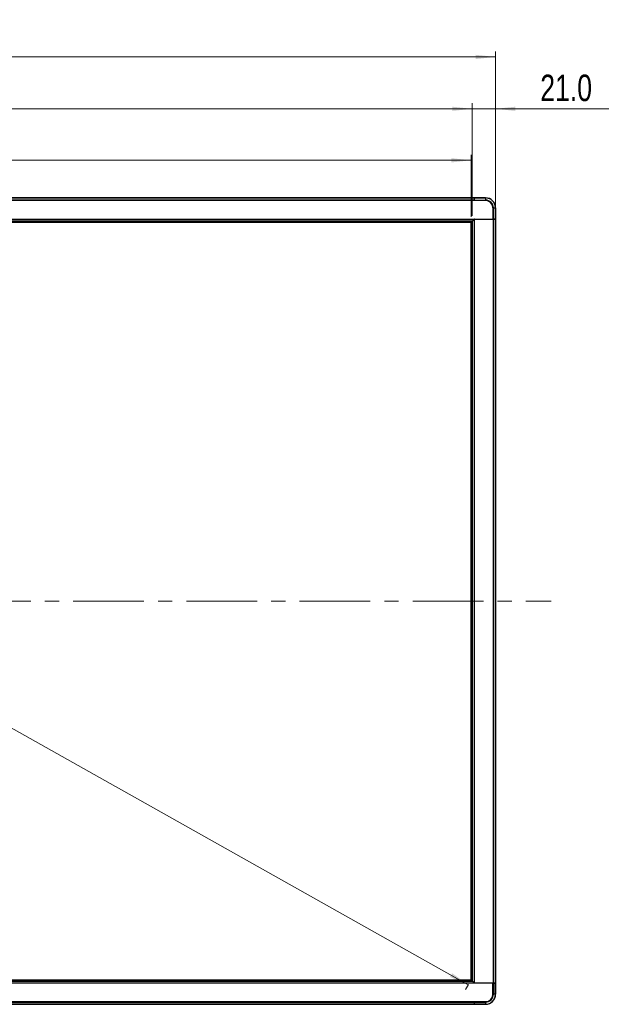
# Model space of a CAD drawing. Header units: millimetres. Extents: x 0 to 1118, y 0 to 864.
# Tile 19 of 254: x 399 to 507, y 336 to 513. Entities that reach past the tile are written whole.
import ezdxf

# ---------------------------------------------------------------- set-up
doc = ezdxf.new("R2010")
doc.units = ezdxf.units.MM
doc.linetypes.add('CENTERX2', pattern=[20.32, 12.7, -2.54, 2.54, -2.54])
doc.styles.add('SLDTEXTSTYLE0', font='TXT', dxfattribs={"width": 0.75})
doc.dimstyles.new('SLDDIMSTYLE0', dxfattribs={"dimtxt": 4.7625, "dimasz": 3.556, "dimexe": 0, "dimexo": 0.0625, "dimgap": 1.190625, "dimtad": 1, "dimdec": 1, "dimlfac": 5, "dimrnd": 1e-09, "dimzin": 12, "dimdsep": 46, "dimtxsty": 'SLDTEXTSTYLE0', "dimsah": 1, "dimcen": 0.09, "dimadec": 0, "dimazin": 3, "dimtfac": 1, "dimtdec": 1, "dimtofl": 0, "dimtmove": 0, "dimatfit": 3, "dimfxl": 1, "dimfrac": 2, "dimtolj": 1, "dimtzin": 12, "dimarcsym": 0})
doc.dimstyles.new('SLDDIMSTYLE1', dxfattribs={"dimtxt": 4.7625, "dimasz": 3.556, "dimexe": 0, "dimexo": 0.0625, "dimgap": 1.190625, "dimtad": 1, "dimdec": 1, "dimlfac": 5, "dimrnd": 1e-09, "dimzin": 4, "dimdsep": 46, "dimtxsty": 'SLDTEXTSTYLE0', "dimsah": 1, "dimcen": 0.09, "dimadec": 0, "dimazin": 1, "dimtfac": 1, "dimtdec": 1, "dimtmove": 0, "dimatfit": 0, "dimfxl": 1, "dimfrac": 2, "dimtolj": 1, "dimtzin": 12, "dimarcsym": 0})

# ---------------------------------------------------------------- blocks, each defined once
blk = doc.blocks.new('_D')
at = {"color": 7, "linetype": 'Continuous', "lineweight": 0}
for p, q in [((237.74, 475.93), (237.24, 475.04)), ((237.73, 475.91), (479.65, 339.83)), ((479.66, 339.85), (479.16, 338.96))]:
    blk.add_line(p, q, dxfattribs=at)
at = {"color": 7, "linetype": 'Continuous', "lineweight": 18}
for points in [[(237.73, 475.91), (240.64, 473.83), (241.01, 474.5)], [(479.65, 339.83), (476.74, 341.9), (476.36, 341.24)]]:
    blk.add_solid(points, dxfattribs=at)
at = {"color": 7, "linetype": 'Continuous', "lineweight": 18, "attachment_point": 1, "rotation": 330.6422, "style": 'SLDTEXTSTYLE0'}
for s, insert, char_height in [('1387.8', (309.83, 442.39), 4.762), ('mm(Active Area)54.637in', (326.69, 432.91), 4.7625)]:
    blk.add_mtext(s, dxfattribs=dict(at, insert=insert, char_height=char_height))
blk = doc.blocks.new('_D_1')
at = {"color": 7, "linetype": 'Continuous', "lineweight": 0}
for p, q in [((233.83, 478.38), (233.83, 507.52)), ((484.55, 506.52), (233.83, 506.52)), ((484.55, 478.38), (484.55, 507.52))]:
    blk.add_line(p, q, dxfattribs=at)
at = {"color": 7, "linetype": 'Continuous', "lineweight": 18}
for points in [[(233.83, 506.52), (237.38, 506.14), (237.38, 506.9)], [(484.55, 506.52), (480.99, 506.9), (480.99, 506.14)]]:
    blk.add_solid(points, dxfattribs=at)
at = {"color": 7, "linetype": 'Continuous', "lineweight": 18, "attachment_point": 1, "style": 'SLDTEXTSTYLE0'}
for s, insert, char_height in [('(Out Dimension)', (341.55, 512.66), 4.7625), ('1253.6', (322.2, 512.66), 4.762)]:
    blk.add_mtext(s, dxfattribs=dict(at, insert=insert, char_height=char_height))
blk = doc.blocks.new('_D_2')
at = {"color": 7, "linetype": 'Continuous', "lineweight": 0}
for p, q in [((238.03, 477.97), (238.03, 498.2)), ((238.03, 497.2), (480.35, 497.2)), ((480.35, 477.97), (480.35, 498.2))]:
    blk.add_line(p, q, dxfattribs=at)
at = {"color": 7, "linetype": 'Continuous', "lineweight": 18}
for points in [[(238.03, 497.2), (241.58, 496.82), (241.58, 497.58)], [(480.35, 497.2), (476.79, 497.58), (476.79, 496.82)]]:
    blk.add_solid(points, dxfattribs=at)
at = {"color": 7, "linetype": 'Continuous', "lineweight": 18, "attachment_point": 1, "style": 'SLDTEXTSTYLE0'}
for s, insert, char_height in [('1211.6', (321.97, 503.34), 4.762), ('(LCM Bezel Open)', (341.32, 503.34), 4.7625)]:
    blk.add_mtext(s, dxfattribs=dict(at, insert=insert, char_height=char_height))
blk = doc.blocks.new('_D_3')
at = {"color": 7, "linetype": 'Continuous', "lineweight": 0}
for p, q in [((238.23, 477.8), (238.23, 488.95)), ((480.15, 477.8), (480.15, 488.95)), ((480.15, 487.95), (238.23, 487.95))]:
    blk.add_line(p, q, dxfattribs=at)
at = {"color": 7, "linetype": 'Continuous', "lineweight": 18}
for points in [[(238.23, 487.95), (241.78, 487.56), (241.78, 488.33)], [(480.15, 487.95), (476.59, 488.33), (476.59, 487.56)]]:
    blk.add_solid(points, dxfattribs=at)
at = {"color": 7, "linetype": 'Continuous', "lineweight": 18, "attachment_point": 1, "style": 'SLDTEXTSTYLE0'}
for s, insert, char_height in [('1209.6', (321.21, 494.08), 4.762), ('(Active Area)', (340.56, 494.08), 4.7625)]:
    blk.add_mtext(s, dxfattribs=dict(at, insert=insert, char_height=char_height))
blk = doc.blocks.new('_D_7')
at = {"color": 7, "linetype": 'Continuous', "lineweight": 0}
for p, q in [((480.35, 497.2), (474, 497.2)), ((480.35, 477.97), (480.35, 498.2)), ((480.35, 497.2), (484.55, 497.2)), ((484.55, 478.38), (484.55, 498.2)), ((484.55, 497.2), (504.88, 497.2))]:
    blk.add_line(p, q, dxfattribs=at)
at = {"color": 7, "linetype": 'Continuous', "lineweight": 18}
for points in [[(480.35, 497.2), (476.79, 497.58), (476.79, 496.82)], [(484.55, 497.2), (488.1, 496.82), (488.1, 497.58)]]:
    blk.add_solid(points, dxfattribs=at)
at = {"color": 7, "linetype": 'Continuous', "lineweight": 18, "insert": (492.57, 503.34), "char_height": 4.762, "attachment_point": 1, "style": 'SLDTEXTSTYLE0'}
blk.add_mtext('21.0', dxfattribs=at)

msp = doc.modelspace()

# ---------------------------------------------------------------- linework, layer by layer
at = {"color": 7, "linetype": 'Continuous', "lineweight": 25}
for p, q in [((480.729, 481.197), (237.649, 481.197)), ((237.649, 481.185), (480.729, 481.185)), ((480.729, 481.197), (480.729, 481.185)), ((480.729, 481.185), (480.729, 480.808)), ((482.749, 481.197), (480.749, 481.197)), ((480.749, 481.185), (480.749, 481.197)), ((480.749, 481.185), (482.749, 481.185)), ((480.749, 480.797), (480.749, 481.185)), ((482.749, 481.197), (482.749, 481.185)), ((482.749, 481.185), (482.749, 480.797)), ((480.729, 480.808), (237.649, 480.808)), ((237.649, 480.78), (480.729, 480.78)), ((480.729, 480.808), (480.729, 480.78)), ((480.729, 480.78), (480.729, 480.717)), ((480.749, 480.757), (480.729, 480.757)), ((482.749, 480.717), (480.729, 480.717)), ((480.749, 480.797), (482.749, 480.797)), ((480.749, 480.737), (480.749, 480.797)), ((482.749, 480.737), (480.749, 480.737)), ((480.749, 480.737), (480.749, 480.717)), ((484.069, 479.397), (484.069, 477.397)), ((484.089, 477.397), (484.089, 479.397)), ((484.149, 479.397), (484.537, 479.397)), ((484.149, 477.397), (484.149, 479.397)), ((484.537, 479.397), (484.537, 477.397)), ((484.537, 479.397), (484.549, 479.397)), ((484.549, 477.397), (484.549, 479.397)), ((237.546, 477.397), (480.831, 477.397)), ((237.973, 477.052), (480.404, 477.052)), ((238.029, 476.997), (480.349, 476.997)), ((480.149, 476.797), (238.229, 476.797)), ((480.149, 340.717), (480.149, 476.797)), ((480.349, 340.545), (480.349, 476.968)), ((480.404, 477.052), (480.69, 477.338)), ((480.698, 477.318), (480.404, 477.024)), ((480.404, 340.49), (480.404, 477.024)), ((480.749, 477.355), (480.698, 477.318)), ((480.749, 340.159), (480.749, 477.355)), ((480.831, 477.397), (484.069, 477.397)), ((480.84, 477.377), (484.132, 477.377)), ((481.189, 477.377), (481.189, 477.397)), ((481.329, 477.377), (481.329, 477.397)), ((482.159, 477.377), (482.159, 477.397)), ((482.339, 477.397), (482.339, 477.377)), ((482.419, 477.397), (482.419, 477.377)), ((482.449, 477.377), (482.449, 477.397)), ((482.609, 477.377), (482.609, 477.397)), ((482.949, 477.397), (482.949, 477.377)), ((483.449, 477.377), (483.449, 477.397)), ((483.649, 477.397), (483.649, 477.377)), ((484.069, 477.397), (484.089, 477.397)), ((484.149, 477.397), (484.089, 477.397)), ((484.109, 477.377), (484.109, 477.397)), ((484.132, 477.377), (484.132, 340.137)), ((484.132, 477.377), (484.16, 477.377)), ((484.537, 477.397), (484.149, 477.397)), ((484.16, 340.137), (484.16, 477.377)), ((484.16, 477.377), (484.537, 477.377)), ((484.549, 477.397), (484.537, 477.397)), ((484.537, 477.377), (484.537, 340.137)), ((484.537, 477.377), (484.549, 477.377)), ((484.549, 340.137), (484.549, 477.377)), ((480.831, 340.117), (237.546, 340.117)), ((237.973, 340.461), (480.404, 340.461)), ((238.029, 340.517), (480.349, 340.517)), ((238.229, 340.717), (480.149, 340.717)), ((480.698, 340.195), (480.404, 340.49)), ((480.69, 340.175), (480.404, 340.461)), ((480.698, 340.195), (480.749, 340.159)), ((484.069, 340.117), (480.831, 340.117)), ((484.132, 340.137), (480.84, 340.137)), ((481.189, 340.117), (481.189, 340.137)), ((481.329, 340.117), (481.329, 340.137)), ((482.159, 340.117), (482.159, 340.137)), ((482.339, 340.137), (482.339, 340.117)), ((482.419, 340.137), (482.419, 340.117)), ((482.449, 340.117), (482.449, 340.137)), ((482.609, 340.117), (482.609, 340.137)), ((482.949, 340.137), (482.949, 340.117)), ((483.449, 340.117), (483.449, 340.137)), ((483.649, 340.137), (483.649, 340.117)), ((484.069, 338.117), (484.069, 340.117)), ((484.089, 340.117), (484.069, 340.117)), ((484.089, 340.117), (484.149, 340.117)), ((484.089, 338.117), (484.089, 340.117)), ((484.109, 340.117), (484.109, 340.137)), ((484.16, 340.137), (484.132, 340.137)), ((484.149, 340.117), (484.149, 338.117)), ((484.149, 340.117), (484.537, 340.117)), ((484.537, 340.137), (484.16, 340.137)), ((484.549, 340.137), (484.537, 340.137)), ((484.537, 340.117), (484.537, 338.117)), ((484.537, 340.117), (484.549, 340.117)), ((484.549, 338.117), (484.549, 340.117)), ((484.537, 338.117), (484.149, 338.117)), ((484.549, 338.117), (484.537, 338.117)), ((480.729, 336.733), (237.649, 336.733)), ((237.649, 336.705), (480.729, 336.705)), ((480.729, 336.328), (237.649, 336.328)), ((237.649, 336.317), (480.729, 336.317)), ((480.729, 336.797), (482.749, 336.797)), ((480.729, 336.797), (480.729, 336.733)), ((480.729, 336.757), (480.749, 336.757)), ((480.729, 336.733), (480.729, 336.705)), ((480.729, 336.705), (480.729, 336.328)), ((480.729, 336.537), (480.749, 336.537)), ((480.729, 336.328), (480.729, 336.317)), ((480.749, 336.797), (480.749, 336.777)), ((480.749, 336.717), (480.749, 336.777)), ((480.749, 336.777), (482.749, 336.777)), ((480.749, 336.717), (482.749, 336.717)), ((480.749, 336.328), (480.749, 336.717)), ((482.749, 336.328), (480.749, 336.328)), ((480.749, 336.317), (480.749, 336.328)), ((480.749, 336.317), (482.749, 336.317)), ((482.749, 336.717), (482.749, 336.328)), ((482.749, 336.328), (482.749, 336.317))]:
    msp.add_line(p, q, dxfattribs=at)
at = {"color": 7, "linetype": 'Continuous', "lineweight": 18}
for p, q in [((480.149, 476.797), (238.229, 476.797)), ((480.149, 340.717), (480.149, 476.797)), ((238.229, 340.717), (480.149, 340.717))]:
    msp.add_line(p, q, dxfattribs=at)
at = {"color": 8, "linetype": 'Continuous', "lineweight": 25}
for p, q in [((483.049, 477.377), (483.049, 477.397)), ((483.409, 477.397), (483.409, 477.377)), ((484.069, 477.397), (484.069, 477.377)), ((483.049, 340.117), (483.049, 340.137)), ((483.409, 340.137), (483.409, 340.117)), ((484.069, 340.137), (484.069, 340.117))]:
    msp.add_line(p, q, dxfattribs=at)
at = {"color": 7, "linetype": 'CENTERX2', "lineweight": 18}
msp.add_line((225.831, 408.757), (494.541, 408.757), dxfattribs=at)
at = {"color": 7, "linetype": 'Continuous', "lineweight": 25}
for centre, radius, start, end in [((482.749, 479.397), 1.8, 0, 90), ((482.749, 479.397), 1.788, 0, 90), ((482.749, 479.397), 1.4, 0, 90), ((482.749, 479.397), 1.34, 0, 90), ((482.749, 479.397), 1.32, 0, 90), ((480.84, 477.177), 0.2, 90, 117.10579), ((480.84, 340.337), 0.2, 242.89421, 270), ((482.749, 338.117), 1.32, 270, 0), ((482.749, 338.117), 1.34, 270, 0), ((482.749, 338.117), 1.4, 270, 0), ((482.749, 338.117), 1.788, 270, 0), ((482.749, 338.117), 1.8, 270, 0), ((480.729, 336.777), 0.04, 270, 300)]:
    msp.add_arc(centre, radius, start, end, dxfattribs=at)
for points, knots in [([(480.349, 476.997), (480.349, 476.998), (480.351, 477), (480.363, 477.013), (480.381, 477.03), (480.396, 477.044), (480.404, 477.052)], [0, 0, 0, 0, 0.2447535, 0.4864476, 0.7048149, 1, 1, 1, 1]), ([(480.349, 476.968), (480.349, 476.969), (480.35, 476.97), (480.362, 476.982), (480.38, 477), (480.396, 477.015), (480.404, 477.024)], [0, 0, 0, 0, 0.2294244, 0.4538805, 0.7032554, 1, 1, 1, 1]), ([(480.69, 477.338), (480.7, 477.347), (480.719, 477.364), (480.754, 477.383), (480.792, 477.395), (480.818, 477.396), (480.831, 477.397)], [0, 0, 0, 0, 0.26197143, 0.50822237, 0.75021541, 1, 1, 1, 1]), ([(480.404, 340.49), (480.396, 340.498), (480.38, 340.513), (480.362, 340.531), (480.35, 340.543), (480.349, 340.544), (480.349, 340.545)], [0, 0, 0, 0, 0.2967446, 0.5461195, 0.7705756, 1, 1, 1, 1]), ([(480.404, 340.461), (480.396, 340.469), (480.381, 340.484), (480.363, 340.501), (480.351, 340.514), (480.349, 340.516), (480.349, 340.517)], [0, 0, 0, 0, 0.2951494, 0.51355159, 0.75522711, 1, 1, 1, 1]), ([(480.831, 340.117), (480.818, 340.117), (480.792, 340.119), (480.754, 340.13), (480.719, 340.149), (480.7, 340.166), (480.69, 340.175)], [0, 0, 0, 0, 0.2497846, 0.4917776, 0.7380286, 1, 1, 1, 1])]:
    msp.add_open_spline(points, degree=3, knots=knots, dxfattribs=at)

# ---------------------------------------------------------------- dimensions: what is measured, and where the dimension line sits
at = {"color": 7, "linetype": 'Continuous', "lineweight": 18}
for base, p1, p2, text, picture, middle in [((233.829, 506.518), (484.549, 477.377), (233.829, 477.377), '<>(Out Dimension)', '_D_1', (356.715, 506.518)), ((480.349, 497.197), (238.029, 476.968), (480.349, 476.968), '<>(LCM Bezel Open)', '_D_2', (359.571, 497.197)), ((238.229, 487.945), (480.149, 476.797), (238.229, 476.797), '<>(Active Area)', '_D_3', (351.592, 487.945))]:
    dim = msp.add_linear_dim(base=base, p1=p1, p2=p2, text=text, dimstyle='SLDDIMSTYLE0', dxfattribs=at)
    dim.commit()
    dim.dimension.update_dxf_attribs({"geometry": picture, "text_midpoint": middle, "dimtype": 160})
dim = msp.add_linear_dim(base=(484.549, 497.197), p1=(480.349, 476.968), p2=(484.549, 477.377), dimstyle='SLDDIMSTYLE1', dxfattribs=at)
dim.commit()
dim.dimension.update_dxf_attribs({"geometry": '_D_7', "text_midpoint": (498.729, 497.197), "dimtype": 160})
dim = msp.add_linear_dim(base=(479.648, 339.827), p1=(238.229, 476.797), p2=(480.149, 340.717), angle=330.64225, text='<>mm(Active Area)54.637in', dimstyle='SLDDIMSTYLE0', dxfattribs=at)
dim.commit()
dim.dimension.update_dxf_attribs({"geometry": '_D', "text_midpoint": (349.157, 413.228), "dimtype": 160})

doc.saveas('drawing.dxf')
